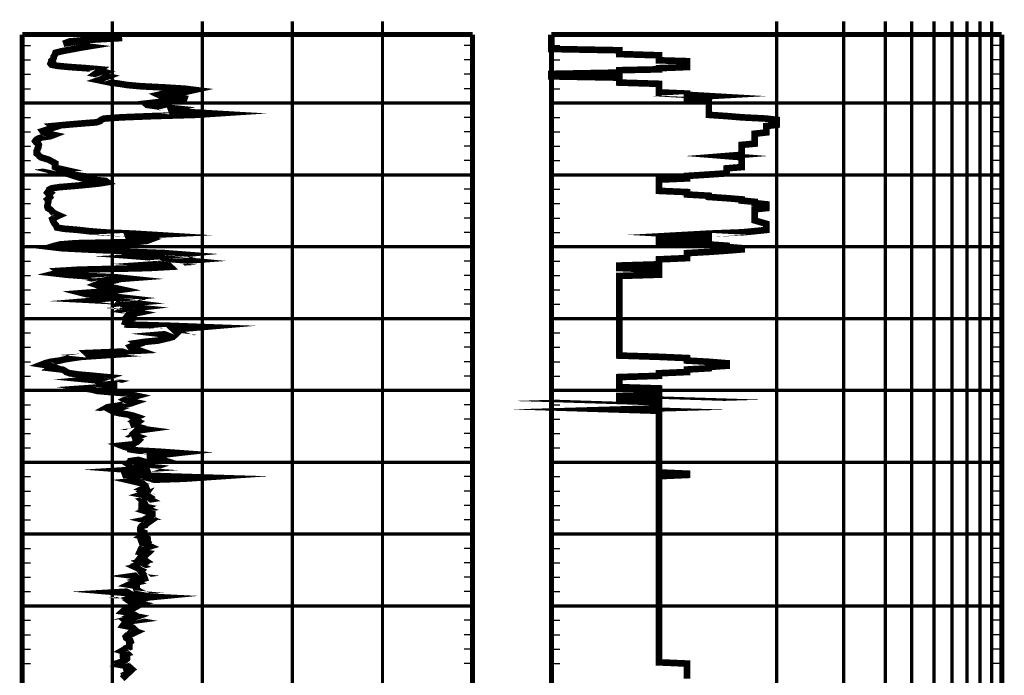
# Model space of a CAD drawing. Extents: x 83 to 619, y 53 to 229.
# Tile 7 of 14: x 203 to 272, y 141 to 187. Entities that reach past the tile are written whole.
import ezdxf

# ---------------------------------------------------------------- set-up
doc = ezdxf.new("R2010")
doc.units = 0
doc.header["$MEASUREMENT"] = 0
doc.linetypes.add('DOT', pattern=[0.04, 0, -0.04])
doc.linetypes.add('SOLID', pattern=[0])
doc.layers.get('0').update_dxf_attribs({"linetype": 'SOLID'})

msp = doc.modelspace()

# ---------------------------------------------------------------- linework, layer by layer
at = {"color": 8, "linetype": 'SOLID', "const_width": 0.2310161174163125}
for points in [[(209.3677684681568, 185.582445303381), (209.3677684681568, 186.5065097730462)], [(215.6514068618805, 185.582445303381), (215.6514068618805, 186.5065097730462)], [(221.9350452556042, 185.582445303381), (221.9350452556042, 186.5065097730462)], [(228.2186836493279, 185.582445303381), (228.2186836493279, 186.5065097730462)]]:
    msp.add_lwpolyline(points, dxfattribs=at)
at = {"color": 8, "linetype": 'DOT', "const_width": 0.2310161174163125}
for points in [[(255.7096016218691, 186.5065097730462), (255.7096016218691, 81.08270563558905)], [(260.3848217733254, 186.5065097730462), (260.3848217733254, 81.08270563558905)], [(263.292683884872, 186.5065097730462), (263.292683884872, 81.08270563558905)], [(265.1343298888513, 186.5065097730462), (265.1343298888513, 81.08270563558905)], [(266.6897884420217, 186.5065097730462), (266.6897884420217, 81.08270563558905)], [(267.9336554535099, 186.5065097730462), (267.9336554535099, 81.08270563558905)], [(268.9853286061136, 186.5065097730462), (268.9853286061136, 81.08270563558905)], [(269.896329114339, 186.5065097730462), (269.896329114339, 81.08270563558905)], [(270.6998886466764, 186.5065097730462), (270.6998886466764, 81.08270563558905)], [(209.3677684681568, 185.582445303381), (209.3677684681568, 81.08270563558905)], [(215.6514068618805, 185.582445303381), (215.6514068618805, 81.08270563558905)], [(221.9350452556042, 185.582445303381), (221.9350452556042, 81.08270563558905)], [(228.2186836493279, 185.582445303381), (228.2186836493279, 81.08270563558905)], [(203.0841300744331, 180.8057767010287), (234.5023220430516, 180.8057767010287)], [(234.5023220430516, 180.8057767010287), (203.0841300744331, 180.8057767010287)], [(240.0005056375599, 180.8057767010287), (271.4186976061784, 180.8057767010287)], [(271.4186976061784, 180.8057767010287), (240.0005056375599, 180.8057767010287)], [(203.0841300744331, 175.7940634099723), (234.5023220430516, 175.7940634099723)], [(234.5023220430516, 175.7940634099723), (203.0841300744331, 175.7940634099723)], [(240.0005056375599, 175.7940634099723), (271.4186976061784, 175.7940634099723)], [(271.4186976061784, 175.7940634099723), (240.0005056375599, 175.7940634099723)], [(203.0841300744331, 170.782350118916), (234.5023220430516, 170.782350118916)], [(234.5023220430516, 170.782350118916), (203.0841300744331, 170.782350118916)], [(240.0005056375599, 170.782350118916), (271.4186976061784, 170.782350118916)], [(271.4186976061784, 170.782350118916), (240.0005056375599, 170.782350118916)], [(203.0841300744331, 165.7706368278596), (234.5023220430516, 165.7706368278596)], [(234.5023220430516, 165.7706368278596), (203.0841300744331, 165.7706368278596)], [(240.0005056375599, 165.7706368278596), (271.4186976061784, 165.7706368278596)], [(271.4186976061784, 165.7706368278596), (240.0005056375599, 165.7706368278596)], [(203.0841300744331, 160.7589235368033), (234.5023220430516, 160.7589235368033)], [(234.5023220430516, 160.7589235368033), (203.0841300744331, 160.7589235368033)], [(240.0005056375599, 160.7589235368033), (271.4186976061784, 160.7589235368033)], [(271.4186976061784, 160.7589235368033), (240.0005056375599, 160.7589235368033)], [(203.0841300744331, 155.7472102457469), (234.5023220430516, 155.7472102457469)], [(234.5023220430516, 155.7472102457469), (203.0841300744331, 155.7472102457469)], [(240.0005056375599, 155.7472102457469), (271.4186976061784, 155.7472102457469)], [(271.4186976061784, 155.7472102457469), (240.0005056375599, 155.7472102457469)], [(203.0841300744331, 150.7354969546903), (234.5023220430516, 150.7354969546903)], [(234.5023220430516, 150.7354969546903), (203.0841300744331, 150.7354969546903)], [(240.0005056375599, 150.7354969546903), (271.4186976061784, 150.7354969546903)], [(271.4186976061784, 150.7354969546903), (240.0005056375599, 150.7354969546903)], [(203.0841300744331, 145.723783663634), (234.5023220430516, 145.723783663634)], [(234.5023220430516, 145.723783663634), (203.0841300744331, 145.723783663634)], [(240.0005056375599, 145.723783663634), (271.4186976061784, 145.723783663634)], [(271.4186976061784, 145.723783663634), (240.0005056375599, 145.723783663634)]]:
    msp.add_lwpolyline(points, dxfattribs=at)
at = {"color": 7, "linetype": 'SOLID', "const_width": 0.3465241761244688}
for points in [[(203.0841300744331, 185.582445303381), (234.5023220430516, 185.582445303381)], [(203.0841300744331, 185.582445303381), (203.0841300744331, 81.08270563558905)], [(234.5023220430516, 185.582445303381), (234.5023220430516, 81.08270563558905)], [(240.0005056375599, 185.582445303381), (271.4186976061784, 185.582445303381)], [(240.0005056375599, 185.582445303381), (240.0005056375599, 81.08270563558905)], [(271.4186976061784, 185.582445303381), (271.4186976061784, 81.08270563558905)]]:
    msp.add_lwpolyline(points, dxfattribs=at)
at = {"color": 205, "linetype": 'SOLID', "const_width": 0.4620322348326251}
for points in [[(210.0589686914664, 185.344276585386), (208.4566409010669, 185.256414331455), (207.1684950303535, 185.1725641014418), (206.3830402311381, 185.1029881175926), (206.1631128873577, 185.0155709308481), (206.1945310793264, 184.9272614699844), (206.9171494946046, 184.8389520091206), (207.6397679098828, 184.7510876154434), (207.1056586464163, 184.663670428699), (206.6658039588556, 184.5775927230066), (206.1945310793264, 184.4892832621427), (205.7546763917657, 184.4014188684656), (205.4090762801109, 184.314448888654), (205.3776580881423, 184.2256922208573), (205.3462398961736, 184.1378299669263), (205.2834035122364, 184.0504127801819), (205.2834035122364, 183.9629955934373), (205.2519853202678, 183.875578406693), (205.1577307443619, 183.7881612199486), (205.1891489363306, 183.7279509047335), (205.0948943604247, 183.6432084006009), (205.0634761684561, 183.5629272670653), (205.1263125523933, 183.4822010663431), (205.5347490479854, 183.4019199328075), (206.4144584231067, 183.3189619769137), (207.5769315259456, 183.2391280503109), (208.4880590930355, 183.1583997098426), (208.3938045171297, 183.0977421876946), (208.6765682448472, 183.0152314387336), (208.2995499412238, 182.9309361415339), (208.1738771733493, 182.8412893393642), (208.6451500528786, 182.7552094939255), (209.0535865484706, 182.6677923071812), (208.8022410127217, 182.5794828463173), (208.6765682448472, 182.4911733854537), (208.4252227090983, 182.4033111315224), (209.2420957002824, 182.234720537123), (209.9018777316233, 182.1481956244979), (210.4045688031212, 182.0647926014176), (211.3471145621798, 181.9796050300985), (213.0122787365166, 181.8957548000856), (214.3946791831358, 181.8087848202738), (215.0858794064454, 181.7227049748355), (214.708861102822, 181.6375174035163), (214.3004246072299, 181.5514396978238), (212.9808605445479, 181.466252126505), (212.6038422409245, 181.3810645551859), (212.7923513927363, 181.2918628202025), (213.38929704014, 181.2044456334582), (214.3946791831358, 181.1174756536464), (214.3632609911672, 181.0296112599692), (213.1693696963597, 180.9430863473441), (212.4781694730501, 180.8561142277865), (211.6927146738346, 180.7686970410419), (211.7869692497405, 180.6812798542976), (212.4467512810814, 180.5938626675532), (212.9808605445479, 180.5073377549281), (213.8291517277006, 180.4190282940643), (213.4835516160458, 180.3329484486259), (213.5149698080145, 180.2468707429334), (214.9602066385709, 180.1594535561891), (216.4682798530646, 180.0702518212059), (215.1487157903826, 179.983279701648), (212.2582421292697, 179.8976470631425), (209.9961323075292, 179.8102298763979), (208.8022410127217, 179.7228126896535), (208.5823136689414, 179.6345032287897), (208.5194772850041, 179.5484233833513), (208.2681317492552, 179.4632379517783), (207.1684950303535, 179.3767108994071), (206.1631128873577, 179.2910782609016), (205.2205671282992, 179.2018765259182), (205.3462398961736, 179.115798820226), (204.497948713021, 178.8468562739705), (204.5607850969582, 178.7585468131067), (204.8749670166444, 178.6693450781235), (205.2834035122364, 178.5828201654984), (205.0634761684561, 178.4967403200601), (204.4665305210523, 178.410215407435), (204.1837667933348, 178.3236904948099), (204.0580940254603, 178.2353810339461), (203.9952576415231, 178.1493011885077), (204.0580940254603, 178.0618840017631), (204.2151849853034, 177.9744668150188), (204.246603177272, 177.8883869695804), (204.2151849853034, 177.8009697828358), (204.2151849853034, 177.7148920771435), (204.1523486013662, 177.6288122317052), (204.1523486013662, 177.5413950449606), (204.0895122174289, 177.4562074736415), (204.0895122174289, 177.3705748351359), (204.0895122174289, 177.2844949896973), (204.2151849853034, 177.1970778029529), (204.2780213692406, 177.1118902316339), (204.3722759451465, 177.0267026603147), (204.6550396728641, 176.9410700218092), (204.9378034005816, 176.8540979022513), (205.0948943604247, 176.7675729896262), (205.2519853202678, 176.6810480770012), (205.4090762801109, 176.595860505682), (205.4090762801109, 176.5097827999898), (205.3776580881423, 176.4245952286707), (205.3776580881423, 176.3376231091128), (205.566167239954, 176.2519904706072), (205.9431855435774, 176.1676951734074), (205.1891489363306, 176.0798329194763), (205.5347490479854, 175.9924135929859), (206.0688583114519, 175.9045513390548), (206.5087129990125, 175.8198109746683), (207.2313314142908, 175.7230281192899), (206.9799858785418, 175.6387328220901), (207.2627496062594, 175.5508684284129), (207.9225316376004, 175.4634512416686), (208.8964955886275, 175.3751417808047), (209.022168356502, 175.2890619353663), (208.4880590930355, 175.2007546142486), (207.6711861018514, 175.1151198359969), (206.7286403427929, 175.026810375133), (205.6604218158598, 174.9393931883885), (205.1263125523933, 174.8533154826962), (204.9692215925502, 174.7663433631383), (204.9378034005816, 174.6811557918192), (204.8749670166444, 174.5959682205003), (205.0320579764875, 174.5107806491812), (204.9378034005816, 174.4269325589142), (205.0006397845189, 174.3412999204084), (205.0320579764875, 174.256557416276), (204.9378034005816, 174.1713698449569), (204.8435488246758, 174.086184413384), (204.906385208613, 174.0014419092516), (204.906385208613, 173.9144719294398), (204.8749670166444, 173.8288371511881), (204.8749670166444, 173.7418671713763), (204.8435488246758, 173.6553422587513), (204.8435488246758, 173.56881520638), (204.8749670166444, 173.4778310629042), (205.0320579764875, 173.3926434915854), (205.1263125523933, 173.3061185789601), (205.1891489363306, 173.220931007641), (205.314821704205, 173.1339610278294), (205.4719126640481, 173.0487734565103), (205.6604218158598, 172.9658155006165), (205.4719126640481, 172.8810751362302), (205.314821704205, 172.7927656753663), (205.1891489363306, 172.705348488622), (205.2205671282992, 172.6165918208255), (205.3462398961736, 172.3824394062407), (205.4404944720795, 172.2968067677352), (205.4719126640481, 172.2120642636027), (205.5033308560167, 172.126431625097), (205.974603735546, 172.0399067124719), (207.0114040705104, 171.9556114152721), (207.7340224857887, 171.870423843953), (208.7708228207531, 171.7856834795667), (210.8130052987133, 171.6973740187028), (212.1954057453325, 171.6121864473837), (210.4674051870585, 171.5269988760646), (210.4988233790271, 171.4444881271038), (211.6298782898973, 171.3610851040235), (212.0068965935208, 171.2785722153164), (211.7869692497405, 171.1965086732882), (211.0329326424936, 171.113995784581), (206.8543131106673, 171.0305927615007), (205.7232581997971, 170.9422854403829), (205.3776580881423, 170.8562055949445), (205.0948943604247, 170.7701257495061), (205.8175127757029, 170.6831536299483), (207.5455133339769, 170.5957364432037), (209.4620230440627, 170.5101038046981), (210.6873325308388, 170.424916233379), (213.0122787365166, 170.3374990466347), (214.1433336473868, 170.2496367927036), (213.2636242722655, 170.1626646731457), (211.661296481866, 170.0765869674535), (212.7923513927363, 169.9900599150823), (213.6406425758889, 169.9026427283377), (214.5831883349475, 169.8152255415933), (213.4521334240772, 169.727808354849), (213.6092243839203, 169.6426207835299), (212.3524967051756, 169.5565430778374), (213.3264606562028, 169.470463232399), (213.4207152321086, 169.3830460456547), (211.9126420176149, 169.2974134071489), (207.0428222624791, 169.1827893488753), (205.6290036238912, 169.0958193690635), (205.7546763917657, 169.0084021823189), (205.4090762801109, 168.9214300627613), (206.1631128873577, 168.8335656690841), (207.3255859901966, 168.7470407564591), (209.5248594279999, 168.660515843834), (210.3731506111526, 168.5722063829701), (209.2106775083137, 168.4838969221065), (208.5823136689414, 168.3955874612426), (208.8964955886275, 168.3081702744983), (208.4566409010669, 168.2194157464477), (208.2367135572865, 168.1333359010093), (208.4880590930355, 168.0490406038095), (209.1478411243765, 167.9625156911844), (209.681950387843, 167.8782203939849), (210.0589686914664, 167.7952645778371), (209.4620230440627, 167.7127516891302), (208.362386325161, 167.6289035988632), (207.294167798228, 167.5477301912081), (207.6083497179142, 167.4670039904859), (208.6765682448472, 167.3849383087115), (209.5248594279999, 167.2979661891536), (210.2788960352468, 167.2123335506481), (209.4620230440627, 167.1262537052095), (208.4252227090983, 167.0410661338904), (210.0903868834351, 166.9540961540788), (210.7815871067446, 166.8675712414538), (209.7762049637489, 166.7832759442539), (209.7133685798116, 166.6989806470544), (210.1846414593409, 166.6142381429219), (211.0957690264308, 166.5250385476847), (210.341732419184, 166.4398509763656), (210.1532232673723, 166.3537711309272), (210.7501689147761, 166.2676912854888), (211.2214417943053, 166.1811663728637), (210.8130052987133, 166.095533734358), (210.4674051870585, 166.0139152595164), (210.341732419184, 165.8537980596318), (210.6559143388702, 165.7672731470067), (210.3731506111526, 165.6834229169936), (210.3103142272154, 165.6004649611), (210.2788960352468, 165.5201838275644), (210.5302415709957, 165.4399026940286), (210.4988233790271, 165.3524855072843), (213.4207152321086, 165.2668528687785), (215.6514068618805, 165.1816652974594), (214.6774429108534, 165.0982622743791), (213.6406425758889, 165.0184283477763), (213.8291517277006, 164.8462686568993), (214.049079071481, 164.7592965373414), (212.9808605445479, 164.6723244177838), (213.7034789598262, 164.5862467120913), (213.6092243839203, 164.4983823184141), (213.2950424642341, 164.4109651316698), (212.9180241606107, 164.3231028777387), (212.5410058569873, 164.2356856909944), (211.6298782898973, 164.1478212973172), (211.0329326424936, 164.0599590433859), (211.1586054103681, 163.9734341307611), (210.8758416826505, 163.8869070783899), (210.6244961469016, 163.8003821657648), (210.6873325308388, 163.7120727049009), (211.0329326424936, 163.6246555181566), (211.2842781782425, 163.5381306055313), (209.6505321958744, 163.4511606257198), (207.5769315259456, 163.3646357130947), (207.6711861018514, 163.2772185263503), (208.5508954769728, 163.1915837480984), (207.2313314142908, 163.1041665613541), (206.634385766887, 163.017641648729), (206.0688583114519, 162.9293321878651), (205.6918400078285, 162.8419150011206), (205.0634761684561, 162.7567274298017), (204.6864578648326, 162.6550402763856), (204.4665305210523, 162.5689604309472), (205.0320579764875, 162.4815432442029), (205.2834035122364, 162.393233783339), (205.1263125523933, 162.305371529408), (205.8803491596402, 162.2183994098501), (206.0688583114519, 162.1305371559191), (206.1631128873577, 162.0426727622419), (206.4144584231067, 161.9561478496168), (207.0428222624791, 161.8673933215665), (208.0482044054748, 161.7781915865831), (208.9593319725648, 161.690327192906), (208.6765682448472, 161.6029100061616), (207.7340224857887, 161.5154928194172), (208.6451500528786, 161.4280756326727), (209.3991866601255, 161.3406584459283), (209.0850047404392, 161.2523489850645), (209.4934412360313, 161.1649317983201), (209.4934412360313, 161.0779618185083), (208.7079864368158, 160.9887600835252), (207.4512587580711, 160.9004506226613), (207.9853680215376, 160.8125883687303), (208.3309681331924, 160.7260613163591), (209.3049320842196, 160.6386441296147), (210.341732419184, 160.5525664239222), (210.6873325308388, 160.4633646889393), (211.0957690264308, 160.3759475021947), (210.7815871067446, 160.2889753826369), (210.4674051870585, 160.2028976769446), (210.2788960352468, 160.1150332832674), (210.4674051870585, 160.0267238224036), (210.9072598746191, 159.9406439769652), (210.6559143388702, 159.8545662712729), (210.1218050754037, 159.7675941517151), (209.7133685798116, 159.6815143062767), (209.0535865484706, 159.5932048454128), (208.8964955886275, 159.5084644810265), (209.5876958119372, 159.4268438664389), (209.3363502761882, 159.3389816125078), (209.4934412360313, 159.2529017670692), (209.9018777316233, 159.1650395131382), (210.4674051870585, 159.0780673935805), (210.8444234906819, 158.9902051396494), (211.0957690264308, 158.9045703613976), (210.9072598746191, 158.8176003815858), (211.0329326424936, 158.7319677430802), (210.9072598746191, 158.6449956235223), (211.1586054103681, 158.5575784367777), (211.0329326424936, 158.4710535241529), (210.8444234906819, 158.3845286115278), (210.8758416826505, 158.2980036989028), (211.1900236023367, 158.2105865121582), (211.0329326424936, 158.124059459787), (211.6927146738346, 158.0375345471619), (211.0643508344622, 157.9519019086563), (210.9700962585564, 157.8649297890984), (210.8758416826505, 157.7784048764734), (211.001514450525, 157.6900954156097), (210.8444234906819, 157.6026782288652), (211.1586054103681, 157.5157082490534), (210.9700962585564, 157.4300734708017), (211.001514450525, 157.3444408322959), (211.1900236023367, 157.2583609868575), (211.0957690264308, 157.1709438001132), (210.9072598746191, 157.0848660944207), (210.8130052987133, 156.9987862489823), (209.9961323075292, 156.9127064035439), (210.2160596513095, 156.8261814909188), (210.5616597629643, 156.7396565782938), (210.593077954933, 156.6526844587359), (211.1586054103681, 156.5679440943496), (212.6980968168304, 156.4818642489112), (213.9234063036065, 156.3935547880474), (213.1379515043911, 156.3048002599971), (212.0068965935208, 156.2169358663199), (212.0068965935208, 156.1531585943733), (212.5095876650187, 156.0055310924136), (211.2528599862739, 155.9176666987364), (210.6244961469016, 155.8298044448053), (210.593077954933, 155.7419400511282), (210.4045688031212, 155.6554151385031), (210.5302415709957, 155.5679979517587), (211.3785327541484, 155.4805807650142), (212.2896603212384, 155.3904867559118), (212.0383147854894, 155.3012871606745), (210.6559143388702, 155.2138699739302), (211.8183874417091, 155.1255605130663), (211.8498056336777, 155.0381433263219), (210.2474778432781, 154.9507261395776), (210.2788960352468, 154.8637540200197), (212.8551877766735, 154.7758917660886), (215.6514068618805, 154.6875823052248), (214.3632609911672, 154.5997179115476), (211.7241328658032, 154.5123007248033), (210.8130052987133, 154.4257758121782), (211.1900236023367, 154.3388036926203), (211.5042055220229, 154.2531710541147), (211.5984600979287, 154.1688757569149), (211.6927146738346, 154.0827959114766), (211.7241328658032, 153.9976104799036), (211.5356237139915, 153.9115306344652), (211.9126420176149, 153.8254507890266), (211.8498056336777, 153.7416026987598), (211.5670419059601, 153.6568601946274), (211.7241328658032, 153.5712275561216), (211.4413691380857, 153.4869322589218), (211.8498056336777, 153.4039743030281), (211.9754784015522, 153.3219107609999), (211.8498056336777, 153.240290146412), (212.0068965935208, 153.1568871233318), (211.4727873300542, 153.0730390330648), (211.5670419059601, 152.9905282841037), (211.6298782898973, 152.8674286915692), (211.409950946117, 152.7862552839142), (211.409950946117, 152.6983930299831), (211.8183874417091, 152.6109758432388), (211.661296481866, 152.5226663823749), (211.9126420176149, 152.4325723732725), (211.661296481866, 152.3451551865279), (211.9440602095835, 152.2564006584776), (212.1639875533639, 152.167646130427), (212.1639875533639, 152.0793366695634), (212.0383147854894, 151.9910272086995), (211.8812238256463, 151.9022705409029), (212.069732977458, 151.8139632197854), (211.6298782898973, 151.7256537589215), (212.0068965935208, 151.6373442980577), (211.8812238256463, 151.5499271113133), (211.7555510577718, 151.4611704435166), (211.6927146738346, 151.372860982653), (211.409950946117, 151.2845536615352), (211.3471145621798, 151.1971343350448), (211.3156963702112, 151.108827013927), (211.3156963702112, 151.0205175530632), (211.3785327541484, 150.9322080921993), (211.5670419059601, 150.8452359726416), (211.5356237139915, 150.7578187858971), (211.5984600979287, 150.6690642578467), (211.4413691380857, 150.5794174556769), (211.8183874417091, 150.4911079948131), (211.8498056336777, 150.4027985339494), (211.8498056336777, 150.3153813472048), (211.409950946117, 150.2266246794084), (211.4413691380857, 150.1396546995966), (211.8498056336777, 150.0522375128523), (211.8183874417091, 149.9652653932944), (212.0068965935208, 149.8796327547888), (211.7241328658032, 149.791323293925), (211.3785327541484, 149.7030138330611), (211.2842781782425, 149.4965133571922), (211.8498056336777, 149.4086511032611), (211.7555510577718, 149.3190021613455), (211.661296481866, 149.2306948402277), (211.3471145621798, 149.1423853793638), (211.2842781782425, 149.0545209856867), (211.5670419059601, 148.9671037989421), (211.6927146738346, 148.8796866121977), (211.2842781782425, 148.7909320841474), (211.4413691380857, 148.7030676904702), (211.1900236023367, 148.6152054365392), (211.3785327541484, 148.5268959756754), (210.9700962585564, 148.4385865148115), (211.1586054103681, 148.3516143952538), (211.2528599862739, 148.2637521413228), (211.4413691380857, 148.1754426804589), (211.3785327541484, 148.0880254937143), (211.4413691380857, 148.0001632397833), (211.5356237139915, 147.9118537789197), (210.9072598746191, 147.8235443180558), (211.5984600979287, 147.7361271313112), (211.6298782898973, 147.648262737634), (211.2842781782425, 147.5599532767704), (210.9700962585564, 147.4716438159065), (211.1271872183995, 147.3833343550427), (210.7187507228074, 147.2945798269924), (210.5302415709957, 147.2076098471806), (211.0643508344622, 147.1210827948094), (211.0643508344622, 147.0327733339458), (211.0329326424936, 146.9435737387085), (211.0643508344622, 146.8548170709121), (211.2214417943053, 146.7678470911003), (209.7447867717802, 146.6817672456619), (210.7815871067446, 146.5934577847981), (211.2842781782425, 146.5038109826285), (211.0329326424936, 146.4172860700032), (212.2268239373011, 146.3557362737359), (210.7815871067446, 146.2165821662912), (211.0329326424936, 146.1291671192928), (210.593077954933, 146.0413027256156), (210.7187507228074, 145.952993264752), (211.2214417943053, 145.8651310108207), (210.9072598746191, 145.778158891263), (211.0643508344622, 145.6889571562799), (210.9072598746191, 145.6015399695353), (210.3103142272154, 145.5118931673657), (210.1846414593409, 145.4240287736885), (210.0903868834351, 145.3357214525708), (210.6559143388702, 145.2469647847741), (210.8130052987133, 145.1599948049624), (210.6559143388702, 145.0712381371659), (211.0957690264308, 144.9847132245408), (210.8444234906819, 144.8950664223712), (210.4988233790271, 144.8067569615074), (211.001514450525, 144.7188947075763), (210.341732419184, 144.6305852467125), (210.4359869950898, 144.5427208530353), (210.1846414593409, 144.4539663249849), (210.1218050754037, 144.3669942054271), (210.5616597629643, 144.279131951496), (210.8130052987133, 144.1917147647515), (210.9072598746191, 144.1047426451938), (210.8130052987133, 144.0150958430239), (211.0643508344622, 143.9281237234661), (210.8758416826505, 143.8411537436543), (210.7187507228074, 143.75373655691), (210.4045688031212, 143.6654270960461), (210.3103142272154, 143.5780099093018), (210.341732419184, 143.4914849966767), (210.4674051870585, 143.4040678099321), (210.6244961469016, 143.3162034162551), (210.6559143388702, 143.2278939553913), (210.5616597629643, 143.1400317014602), (210.5616597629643, 142.9370981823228), (210.5616597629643, 142.8487887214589), (210.2788960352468, 142.7600341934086), (210.1846414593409, 142.6712775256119), (210.0275504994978, 142.5834152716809), (210.3103142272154, 142.4959980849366), (210.4045688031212, 142.4076886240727), (210.1218050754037, 142.3184868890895), (210.1218050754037, 142.2306246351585), (210.4045688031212, 142.1427602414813), (210.4045688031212, 142.0540057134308), (210.3103142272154, 141.9665885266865), (210.1532232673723, 141.8791713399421), (209.9018777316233, 141.7917541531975), (210.1218050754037, 141.7043369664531), (209.933295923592, 141.616472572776), (210.4359869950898, 141.5286103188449), (210.593077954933, 141.4403008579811), (210.6873325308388, 141.3524364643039), (210.4674051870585, 141.2632368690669), (210.1532232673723, 141.1758196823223)], [(210.1532232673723, 141.1758196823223), (210.5302415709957, 141.0875102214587), (210.4359869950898, 141.0000930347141), (210.2160596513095, 140.9113363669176), (210.2474778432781, 140.8216895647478), (210.1532232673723, 140.7351646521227), (210.0589686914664, 140.6477474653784)]]:
    msp.add_lwpolyline(points, dxfattribs=at)
at = {"color": 244, "linetype": 'SOLID', "const_width": 0.4620322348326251}
for points in [[(240.0005056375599, 185.582445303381), (240.0005056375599, 185.5159890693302), (240.0005056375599, 185.4290190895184), (240.0005056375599, 185.344276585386), (240.0005056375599, 185.256414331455), (240.0005056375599, 185.1725641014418), (240.0005056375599, 185.1029881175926), (240.0005056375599, 185.0155709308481), (240.0005056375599, 184.9272614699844), (240.0005056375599, 184.8389520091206), (240.0005056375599, 184.7510876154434), (240.0005056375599, 184.663670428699), (240.0005056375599, 184.5775927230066), (244.7294147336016, 184.4892832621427), (244.7294147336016, 184.4014188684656), (244.7294147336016, 184.314448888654), (244.7294147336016, 184.2256922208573), (247.4956492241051, 184.1378299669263), (247.4956492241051, 184.0504127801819), (247.4956492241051, 183.9629955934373), (247.4956492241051, 183.875578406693), (247.4956492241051, 183.7881612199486), (249.4583238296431, 183.7279509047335), (249.4583238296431, 183.6432084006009), (249.4583238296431, 183.5629272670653), (249.4583238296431, 183.4822010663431), (249.4583238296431, 183.4019199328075), (249.4583238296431, 183.3189619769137), (247.4956492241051, 183.2391280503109), (247.4956492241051, 183.1583997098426), (244.7294147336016, 183.0977421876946), (244.7294147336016, 183.0152314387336), (244.7294147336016, 182.9309361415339), (240.0005056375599, 182.8412893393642), (240.0005056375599, 182.7552094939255), (240.0005056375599, 182.6677923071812), (244.7294147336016, 182.5794828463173), (244.7294147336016, 182.4911733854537), (244.7294147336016, 182.4033111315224), (244.7294147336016, 182.234720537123), (247.4956492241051, 182.1481956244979), (247.4956492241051, 182.0647926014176), (247.4956492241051, 181.9796050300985), (247.4956492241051, 181.8957548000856), (247.4956492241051, 181.8087848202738), (247.4956492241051, 181.7227049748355), (247.4956492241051, 181.6375174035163), (247.4956492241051, 181.5514396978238), (249.4583238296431, 181.466252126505), (249.4583238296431, 181.3810645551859), (250.9806925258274, 181.2918628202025), (249.4583238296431, 181.2044456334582), (249.4583238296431, 181.1174756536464), (249.4583238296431, 181.0296112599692), (250.9806925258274, 180.9430863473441), (250.9806925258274, 180.8561142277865), (250.9806925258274, 180.7686970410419), (250.9806925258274, 180.6812798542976), (250.9806925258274, 180.5938626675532), (250.9806925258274, 180.5073377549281), (250.9806925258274, 180.4190282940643), (250.9806925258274, 180.3329484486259), (250.9806925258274, 180.2468707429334), (250.9806925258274, 180.1594535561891), (250.9806925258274, 180.0702518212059), (250.9806925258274, 179.983279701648), (252.2245583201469, 179.8976470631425), (253.2762318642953, 179.8102298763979), (254.9907928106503, 179.7228126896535), (255.7096016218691, 179.6345032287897), (255.7096016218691, 179.5484233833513), (255.7096016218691, 179.4632379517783), (255.7096016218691, 179.3767108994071), (255.7096016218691, 179.2910782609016), (254.9907928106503, 179.2018765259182), (254.9907928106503, 179.115798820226), (254.9907928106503, 178.8468562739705), (254.9907928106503, 178.7585468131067), (254.1872329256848, 178.6693450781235), (254.1872329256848, 178.5828201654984), (254.1872329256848, 178.4967403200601), (254.1872329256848, 178.410215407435), (254.1872329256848, 178.3236904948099), (254.1872329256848, 178.2353810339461), (254.1872329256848, 178.1493011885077), (254.1872329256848, 178.0618840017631), (254.1872329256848, 177.9744668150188), (253.2762318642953, 177.8883869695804), (253.2762318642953, 177.8009697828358), (253.2762318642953, 177.7148920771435), (253.2762318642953, 177.6288122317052), (253.2762318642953, 177.5413950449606), (253.2762318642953, 177.4562074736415), (253.2762318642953, 177.3705748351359), (253.2762318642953, 177.2844949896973), (253.2762318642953, 177.1970778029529), (252.2245583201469, 177.1118902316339), (253.2762318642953, 177.0267026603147), (253.2762318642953, 176.9410700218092), (253.2762318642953, 176.8540979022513), (253.2762318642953, 176.7675729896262), (253.2762318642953, 176.6810480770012), (253.2762318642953, 176.595860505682), (253.2762318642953, 176.5097827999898), (253.2762318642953, 176.4245952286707), (253.2762318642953, 176.3376231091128), (252.2245583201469, 176.2519904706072), (252.2245583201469, 176.1676951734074), (252.2245583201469, 176.0798329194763), (252.2245583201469, 175.9924135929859), (252.2245583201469, 175.9045513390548), (250.9806925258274, 175.8198109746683), (249.4583238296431, 175.7230281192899), (249.4583238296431, 175.6387328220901), (249.4583238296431, 175.5508684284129), (247.4956492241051, 175.4634512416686), (247.4956492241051, 175.3751417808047), (247.4956492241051, 175.2890619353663), (247.4956492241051, 175.2007546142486), (247.4956492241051, 175.1151198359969), (247.4956492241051, 175.026810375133), (247.4956492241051, 174.9393931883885), (247.4956492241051, 174.8533154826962), (247.4956492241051, 174.7663433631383), (247.4956492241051, 174.6811557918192), (249.4583238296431, 174.5959682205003), (249.4583238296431, 174.5107806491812), (249.4583238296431, 174.4269325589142), (250.9806925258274, 174.3412999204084), (250.9806925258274, 174.256557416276), (252.2245583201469, 174.1713698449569), (253.2762318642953, 174.086184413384), (253.2762318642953, 174.0014419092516), (254.1872329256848, 173.9144719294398), (254.1872329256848, 173.8288371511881), (254.9907928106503, 173.7418671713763), (254.9907928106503, 173.6553422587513), (254.9907928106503, 173.56881520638), (254.9907928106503, 173.4778310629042), (254.1872329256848, 173.3926434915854), (254.1872329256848, 173.3061185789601), (254.1872329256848, 173.220931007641), (254.1872329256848, 173.1339610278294), (254.1872329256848, 173.0487734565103), (254.1872329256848, 172.9658155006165), (254.1872329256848, 172.8810751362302), (254.1872329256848, 172.7927656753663), (254.1872329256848, 172.705348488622), (254.1872329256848, 172.6165918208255), (254.9907928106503, 172.3824394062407), (254.9907928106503, 172.2968067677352), (254.9907928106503, 172.2120642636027), (254.9907928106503, 172.126431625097), (254.9907928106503, 172.0399067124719), (254.9907928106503, 171.9556114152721), (254.1872329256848, 171.870423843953), (253.2762318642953, 171.7856834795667), (250.9806925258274, 171.6973740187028), (249.4583238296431, 171.6121864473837), (250.9806925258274, 171.5269988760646), (250.9806925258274, 171.4444881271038), (249.4583238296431, 171.3610851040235), (247.4956492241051, 171.2785722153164), (247.4956492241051, 171.1965086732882), (247.4956492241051, 171.113995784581), (250.9806925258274, 171.0305927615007), (250.9806925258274, 170.9422854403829), (252.2245583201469, 170.8562055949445), (252.2245583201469, 170.7701257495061), (253.2762318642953, 170.6831536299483), (253.2762318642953, 170.5957364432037), (252.2245583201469, 170.5101038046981), (250.9806925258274, 170.424916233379), (249.4583238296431, 170.3374990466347), (249.4583238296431, 170.2496367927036), (249.4583238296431, 170.1626646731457), (249.4583238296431, 170.0765869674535), (249.4583238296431, 169.9900599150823), (247.4956492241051, 169.9026427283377), (247.4956492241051, 169.8152255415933), (247.4956492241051, 169.727808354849), (247.4956492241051, 169.6426207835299), (247.4956492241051, 169.5565430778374), (244.7294147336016, 169.470463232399), (244.7294147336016, 169.3830460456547), (244.7294147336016, 169.2974134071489), (247.4956492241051, 169.1827893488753), (247.4956492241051, 169.0958193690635), (247.4956492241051, 169.0084021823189), (247.4956492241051, 168.9214300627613), (247.4956492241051, 168.8335656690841), (244.7294147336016, 168.7470407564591), (244.7294147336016, 168.660515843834), (244.7294147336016, 168.5722063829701), (244.7294147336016, 168.4838969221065), (244.7294147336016, 168.3955874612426), (244.7294147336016, 168.3081702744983), (244.7294147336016, 168.2194157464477), (244.7294147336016, 168.1333359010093), (244.7294147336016, 168.0490406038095), (244.7294147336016, 167.9625156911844), (244.7294147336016, 167.8782203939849), (244.7294147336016, 167.7952645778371), (244.7294147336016, 167.7127516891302), (244.7294147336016, 167.6289035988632), (244.7294147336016, 167.5477301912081), (244.7294147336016, 167.4670039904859), (244.7294147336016, 167.3849383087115), (244.7294147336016, 167.2979661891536), (244.7294147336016, 167.2123335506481), (244.7294147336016, 167.1262537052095), (244.7294147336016, 167.0410661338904), (244.7294147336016, 166.9540961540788), (244.7294147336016, 166.8675712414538), (244.7294147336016, 166.7832759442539), (244.7294147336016, 166.6989806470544), (244.7294147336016, 166.6142381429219), (244.7294147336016, 166.5250385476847), (244.7294147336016, 166.4398509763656), (244.7294147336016, 166.3537711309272), (244.7294147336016, 166.2676912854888), (244.7294147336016, 166.1811663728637), (244.7294147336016, 166.095533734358), (244.7294147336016, 166.0139152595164), (244.7294147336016, 165.8537980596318), (244.7294147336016, 165.7672731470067), (244.7294147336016, 165.6834229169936), (244.7294147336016, 165.6004649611), (244.7294147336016, 165.5201838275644), (244.7294147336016, 165.4399026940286), (244.7294147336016, 165.3524855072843), (244.7294147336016, 165.2668528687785), (244.7294147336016, 165.1816652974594), (244.7294147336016, 165.0982622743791), (244.7294147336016, 165.0184283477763), (244.7294147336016, 164.8462686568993), (244.7294147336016, 164.7592965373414), (244.7294147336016, 164.6723244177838), (244.7294147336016, 164.5862467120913), (244.7294147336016, 164.4983823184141), (244.7294147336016, 164.4109651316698), (244.7294147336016, 164.3231028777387), (244.7294147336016, 164.2356856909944), (244.7294147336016, 164.1478212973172), (244.7294147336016, 164.0599590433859), (244.7294147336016, 163.9734341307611), (244.7294147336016, 163.8869070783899), (244.7294147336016, 163.8003821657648), (244.7294147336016, 163.7120727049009), (244.7294147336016, 163.6246555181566), (244.7294147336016, 163.5381306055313), (244.7294147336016, 163.4511606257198), (244.7294147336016, 163.3646357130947), (244.7294147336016, 163.2772185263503), (244.7294147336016, 163.1915837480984), (247.4956492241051, 163.1041665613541), (249.4583238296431, 163.017641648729), (249.4583238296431, 162.9293321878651), (249.4583238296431, 162.8419150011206), (250.9806925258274, 162.7567274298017), (252.2245583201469, 162.6550402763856), (252.2245583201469, 162.5689604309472), (252.2245583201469, 162.4815432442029), (250.9806925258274, 162.393233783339), (250.9806925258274, 162.305371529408), (249.4583238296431, 162.2183994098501), (249.4583238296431, 162.1305371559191), (249.4583238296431, 162.0426727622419), (247.4956492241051, 161.9561478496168), (247.4956492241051, 161.8673933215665), (247.4956492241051, 161.7781915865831), (244.7294147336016, 161.690327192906), (244.7294147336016, 161.6029100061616), (244.7294147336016, 161.5154928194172), (244.7294147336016, 161.4280756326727), (244.7294147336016, 161.3406584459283), (244.7294147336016, 161.2523489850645), (244.7294147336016, 161.1649317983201), (244.7294147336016, 161.0779618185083), (244.7294147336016, 160.9887600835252), (247.4956492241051, 160.9004506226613), (247.4956492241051, 160.8125883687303), (247.4956492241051, 160.7260613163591), (247.4956492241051, 160.6386441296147), (247.4956492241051, 160.5525664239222), (247.4956492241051, 160.4633646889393), (244.7294147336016, 160.3759475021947), (244.7294147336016, 160.2889753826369), (244.7294147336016, 160.2028976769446), (247.4956492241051, 160.1150332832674), (244.7294147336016, 160.0267238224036), (247.4956492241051, 159.9406439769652), (247.4956492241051, 159.8545662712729), (247.4956492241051, 159.7675941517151), (247.4956492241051, 159.6815143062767), (247.4956492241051, 159.5932048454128), (247.4956492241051, 159.5084644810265), (244.7294147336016, 159.4268438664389), (247.4956492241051, 159.3389816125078), (247.4956492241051, 159.2529017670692), (247.4956492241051, 159.1650395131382), (247.4956492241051, 159.0780673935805), (247.4956492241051, 158.9902051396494), (247.4956492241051, 158.9045703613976), (247.4956492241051, 158.8176003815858), (247.4956492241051, 158.7319677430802), (247.4956492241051, 158.6449956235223), (247.4956492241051, 158.5575784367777), (247.4956492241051, 158.4710535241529), (247.4956492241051, 158.3845286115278), (247.4956492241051, 158.2980036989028), (247.4956492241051, 158.2105865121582), (247.4956492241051, 158.124059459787), (247.4956492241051, 158.0375345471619), (247.4956492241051, 157.9519019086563), (247.4956492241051, 157.8649297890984), (247.4956492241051, 157.7784048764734), (247.4956492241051, 157.6900954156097), (247.4956492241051, 157.6026782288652), (247.4956492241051, 157.5157082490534), (247.4956492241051, 157.4300734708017), (247.4956492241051, 157.3444408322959), (247.4956492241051, 157.2583609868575), (247.4956492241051, 157.1709438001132), (247.4956492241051, 157.0848660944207), (247.4956492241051, 156.9987862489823), (247.4956492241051, 156.9127064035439), (247.4956492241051, 156.8261814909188), (247.4956492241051, 156.7396565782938), (247.4956492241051, 156.6526844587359), (247.4956492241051, 156.5679440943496), (247.4956492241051, 156.4818642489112), (247.4956492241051, 156.3935547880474), (247.4956492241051, 156.3048002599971), (247.4956492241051, 156.2169358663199), (247.4956492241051, 156.1531585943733), (247.4956492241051, 156.0055310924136), (247.4956492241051, 155.9176666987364), (247.4956492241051, 155.8298044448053), (247.4956492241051, 155.7419400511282), (247.4956492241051, 155.6554151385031), (247.4956492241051, 155.5679979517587), (247.4956492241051, 155.4805807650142), (247.4956492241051, 155.3904867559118), (247.4956492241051, 155.3012871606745), (247.4956492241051, 155.2138699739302), (247.4956492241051, 155.1255605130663), (247.4956492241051, 155.0381433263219), (249.4583238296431, 154.9507261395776), (249.4583238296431, 154.8637540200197), (247.4956492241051, 154.7758917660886), (247.4956492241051, 154.6875823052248), (247.4956492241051, 154.5997179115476), (247.4956492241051, 154.5123007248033), (247.4956492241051, 154.4257758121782), (247.4956492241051, 154.3388036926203), (247.4956492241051, 154.2531710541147), (247.4956492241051, 154.1688757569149), (247.4956492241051, 154.0827959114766), (247.4956492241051, 153.9976104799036), (247.4956492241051, 153.9115306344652), (247.4956492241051, 153.8254507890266), (247.4956492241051, 153.7416026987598), (247.4956492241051, 153.6568601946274), (247.4956492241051, 153.5712275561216), (247.4956492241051, 153.4869322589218), (247.4956492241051, 153.4039743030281), (247.4956492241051, 153.3219107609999), (247.4956492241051, 153.240290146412), (247.4956492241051, 153.1568871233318), (247.4956492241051, 153.0730390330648), (247.4956492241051, 152.9905282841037), (247.4956492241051, 152.8674286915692), (247.4956492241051, 152.7862552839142), (247.4956492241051, 152.6983930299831), (247.4956492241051, 152.6109758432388), (247.4956492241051, 152.5226663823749), (247.4956492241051, 152.4325723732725), (247.4956492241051, 152.3451551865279), (247.4956492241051, 152.2564006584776), (247.4956492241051, 152.167646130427), (247.4956492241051, 152.0793366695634), (247.4956492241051, 151.9910272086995), (247.4956492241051, 151.9022705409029), (247.4956492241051, 151.8139632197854), (247.4956492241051, 151.7256537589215), (247.4956492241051, 151.6373442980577), (247.4956492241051, 151.5499271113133), (247.4956492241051, 151.4611704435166), (247.4956492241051, 151.372860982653), (247.4956492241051, 151.2845536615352), (247.4956492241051, 151.1971343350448), (247.4956492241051, 151.108827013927), (247.4956492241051, 151.0205175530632), (247.4956492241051, 150.9322080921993), (247.4956492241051, 150.8452359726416), (247.4956492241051, 150.7578187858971), (247.4956492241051, 150.6690642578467), (247.4956492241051, 150.5794174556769), (247.4956492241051, 150.4911079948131), (247.4956492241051, 150.4027985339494), (247.4956492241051, 150.3153813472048), (247.4956492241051, 150.2266246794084), (247.4956492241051, 150.1396546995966), (247.4956492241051, 150.0522375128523), (247.4956492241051, 149.9652653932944), (247.4956492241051, 149.8796327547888), (247.4956492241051, 149.791323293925), (247.4956492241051, 149.7030138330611), (247.4956492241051, 149.4965133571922), (247.4956492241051, 149.4086511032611), (247.4956492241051, 149.3190021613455), (247.4956492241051, 149.2306948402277), (247.4956492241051, 149.1423853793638), (247.4956492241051, 149.0545209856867), (247.4956492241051, 148.9671037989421), (247.4956492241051, 148.8796866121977), (247.4956492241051, 148.7909320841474), (247.4956492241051, 148.7030676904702), (247.4956492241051, 148.6152054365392), (247.4956492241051, 148.5268959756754), (247.4956492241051, 148.4385865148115), (247.4956492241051, 148.3516143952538), (247.4956492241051, 148.2637521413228), (247.4956492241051, 148.1754426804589), (247.4956492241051, 148.0880254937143), (247.4956492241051, 148.0001632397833), (247.4956492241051, 147.9118537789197), (247.4956492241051, 147.8235443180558), (247.4956492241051, 147.7361271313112), (247.4956492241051, 147.648262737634), (247.4956492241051, 147.5599532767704), (247.4956492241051, 147.4716438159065), (247.4956492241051, 147.3833343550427), (247.4956492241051, 147.2945798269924), (247.4956492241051, 147.2076098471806), (247.4956492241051, 147.1210827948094), (247.4956492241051, 147.0327733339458), (247.4956492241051, 146.9435737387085), (247.4956492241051, 146.8548170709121), (247.4956492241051, 146.7678470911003), (247.4956492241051, 146.6817672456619), (247.4956492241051, 146.5934577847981), (247.4956492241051, 146.5038109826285), (247.4956492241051, 146.4172860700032), (247.4956492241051, 146.3557362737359), (247.4956492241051, 146.2165821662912), (247.4956492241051, 146.1291671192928), (247.4956492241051, 146.0413027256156), (247.4956492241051, 145.952993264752), (247.4956492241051, 145.8651310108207), (247.4956492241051, 145.778158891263), (247.4956492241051, 145.6889571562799), (247.4956492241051, 145.6015399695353), (247.4956492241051, 145.5118931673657), (247.4956492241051, 145.4240287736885), (247.4956492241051, 145.3357214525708), (247.4956492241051, 145.2469647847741), (247.4956492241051, 145.1599948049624), (247.4956492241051, 145.0712381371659), (247.4956492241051, 144.9847132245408), (247.4956492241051, 144.8950664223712), (247.4956492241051, 144.8067569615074), (247.4956492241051, 144.7188947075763), (247.4956492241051, 144.6305852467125), (247.4956492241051, 144.5427208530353), (247.4956492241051, 144.4539663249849), (247.4956492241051, 144.3669942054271), (247.4956492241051, 144.279131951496), (247.4956492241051, 144.1917147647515), (247.4956492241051, 144.1047426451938), (247.4956492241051, 144.0150958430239), (247.4956492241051, 143.9281237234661), (247.4956492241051, 143.8411537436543), (247.4956492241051, 143.75373655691), (247.4956492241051, 143.6654270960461), (247.4956492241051, 143.5780099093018), (247.4956492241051, 143.4914849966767), (247.4956492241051, 143.4040678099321), (247.4956492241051, 143.3162034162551), (247.4956492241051, 143.2278939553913), (247.4956492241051, 143.1400317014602), (247.4956492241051, 142.9370981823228), (247.4956492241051, 142.8487887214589), (247.4956492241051, 142.7600341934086), (247.4956492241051, 142.6712775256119), (247.4956492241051, 142.5834152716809), (247.4956492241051, 142.4959980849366), (247.4956492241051, 142.4076886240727), (247.4956492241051, 142.3184868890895), (247.4956492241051, 142.2306246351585), (247.4956492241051, 142.1427602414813), (247.4956492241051, 142.0540057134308), (247.4956492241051, 141.9665885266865), (247.4956492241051, 141.8791713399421), (247.4956492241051, 141.7917541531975), (249.4583238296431, 141.7043369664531), (249.4583238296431, 141.616472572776), (249.4583238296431, 141.5286103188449), (249.4583238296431, 141.4403008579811)], [(249.4583238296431, 141.4403008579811), (249.4583238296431, 141.3524364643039), (249.4583238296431, 141.2632368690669), (249.4583238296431, 141.1758196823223), (249.4583238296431, 141.0875102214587), (249.4583238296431, 141.0000930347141), (249.4583238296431, 140.9113363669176), (249.4583238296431, 140.8216895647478), (249.4583238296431, 140.7351646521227), (249.4583238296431, 140.6477474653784)]]:
    msp.add_lwpolyline(points, dxfattribs=at)
at = {"color": 7, "linetype": 'SOLID'}
for points in [[(203.0841300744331, 184.8151473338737), (203.6616703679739, 184.8151473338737)], [(234.5023220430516, 184.8151473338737), (233.9247817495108, 184.8151473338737)], [(240.0005056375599, 184.8151473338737), (240.5780459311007, 184.8151473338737)], [(271.4186976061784, 184.8151473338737), (270.8411573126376, 184.8151473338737)], [(203.0841300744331, 183.8128046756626), (203.6616703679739, 183.8128046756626)], [(234.5023220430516, 183.8128046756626), (233.9247817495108, 183.8128046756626)], [(240.0005056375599, 183.8128046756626), (240.5780459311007, 183.8128046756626)], [(271.4186976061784, 183.8128046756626), (270.8411573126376, 183.8128046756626)], [(203.0841300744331, 182.8104620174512), (203.6616703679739, 182.8104620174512)], [(234.5023220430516, 182.8104620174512), (233.9247817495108, 182.8104620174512)], [(240.0005056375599, 182.8104620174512), (240.5780459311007, 182.8104620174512)], [(271.4186976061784, 182.8104620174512), (270.8411573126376, 182.8104620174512)], [(203.0841300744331, 181.80811935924), (203.6616703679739, 181.80811935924)], [(234.5023220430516, 181.80811935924), (233.9247817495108, 181.80811935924)], [(240.0005056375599, 181.80811935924), (240.5780459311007, 181.80811935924)], [(271.4186976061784, 181.80811935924), (270.8411573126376, 181.80811935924)], [(203.0841300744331, 180.8057767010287), (203.6616703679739, 180.8057767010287)], [(234.5023220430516, 180.8057767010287), (233.9247817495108, 180.8057767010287)], [(240.0005056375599, 180.8057767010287), (240.5780459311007, 180.8057767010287)], [(271.4186976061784, 180.8057767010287), (270.8411573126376, 180.8057767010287)], [(203.0841300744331, 179.8034340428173), (203.6616703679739, 179.8034340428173)], [(234.5023220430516, 179.8034340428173), (233.9247817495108, 179.8034340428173)], [(240.0005056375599, 179.8034340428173), (240.5780459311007, 179.8034340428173)], [(271.4186976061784, 179.8034340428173), (270.8411573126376, 179.8034340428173)], [(203.0841300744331, 178.8010913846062), (203.6616703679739, 178.8010913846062)], [(234.5023220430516, 178.8010913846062), (233.9247817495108, 178.8010913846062)], [(240.0005056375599, 178.8010913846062), (240.5780459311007, 178.8010913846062)], [(271.4186976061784, 178.8010913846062), (270.8411573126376, 178.8010913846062)], [(203.0841300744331, 177.7987487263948), (203.6616703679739, 177.7987487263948)], [(234.5023220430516, 177.7987487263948), (233.9247817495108, 177.7987487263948)], [(240.0005056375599, 177.7987487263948), (240.5780459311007, 177.7987487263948)], [(271.4186976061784, 177.7987487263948), (270.8411573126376, 177.7987487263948)], [(203.0841300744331, 176.7964060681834), (203.6616703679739, 176.7964060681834)], [(234.5023220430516, 176.7964060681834), (233.9247817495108, 176.7964060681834)], [(240.0005056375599, 176.7964060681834), (240.5780459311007, 176.7964060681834)], [(271.4186976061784, 176.7964060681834), (270.8411573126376, 176.7964060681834)], [(203.0841300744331, 175.7940634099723), (203.6616703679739, 175.7940634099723)], [(234.5023220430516, 175.7940634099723), (233.9247817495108, 175.7940634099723)], [(240.0005056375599, 175.7940634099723), (240.5780459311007, 175.7940634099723)], [(271.4186976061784, 175.7940634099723), (270.8411573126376, 175.7940634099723)], [(203.0841300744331, 174.7917207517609), (203.6616703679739, 174.7917207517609)], [(234.5023220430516, 174.7917207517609), (233.9247817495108, 174.7917207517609)], [(240.0005056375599, 174.7917207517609), (240.5780459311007, 174.7917207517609)], [(271.4186976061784, 174.7917207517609), (270.8411573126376, 174.7917207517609)], [(203.0841300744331, 173.7893780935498), (203.6616703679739, 173.7893780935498)], [(234.5023220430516, 173.7893780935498), (233.9247817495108, 173.7893780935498)], [(240.0005056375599, 173.7893780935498), (240.5780459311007, 173.7893780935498)], [(271.4186976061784, 173.7893780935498), (270.8411573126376, 173.7893780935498)], [(203.0841300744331, 172.7870354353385), (203.6616703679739, 172.7870354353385)], [(234.5023220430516, 172.7870354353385), (233.9247817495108, 172.7870354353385)], [(240.0005056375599, 172.7870354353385), (240.5780459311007, 172.7870354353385)], [(271.4186976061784, 172.7870354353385), (270.8411573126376, 172.7870354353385)], [(203.0841300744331, 171.7846927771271), (203.6616703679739, 171.7846927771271)], [(234.5023220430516, 171.7846927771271), (233.9247817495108, 171.7846927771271)], [(240.0005056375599, 171.7846927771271), (240.5780459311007, 171.7846927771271)], [(271.4186976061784, 171.7846927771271), (270.8411573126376, 171.7846927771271)], [(203.0841300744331, 170.782350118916), (203.6616703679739, 170.782350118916)], [(234.5023220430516, 170.782350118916), (233.9247817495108, 170.782350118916)], [(240.0005056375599, 170.782350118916), (240.5780459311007, 170.782350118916)], [(271.4186976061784, 170.782350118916), (270.8411573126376, 170.782350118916)], [(203.0841300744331, 169.7800074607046), (203.6616703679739, 169.7800074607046)], [(234.5023220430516, 169.7800074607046), (233.9247817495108, 169.7800074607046)], [(240.0005056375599, 169.7800074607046), (240.5780459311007, 169.7800074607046)], [(271.4186976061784, 169.7800074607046), (270.8411573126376, 169.7800074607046)], [(203.0841300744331, 168.7776648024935), (203.6616703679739, 168.7776648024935)], [(234.5023220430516, 168.7776648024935), (233.9247817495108, 168.7776648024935)], [(240.0005056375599, 168.7776648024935), (240.5780459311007, 168.7776648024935)], [(271.4186976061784, 168.7776648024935), (270.8411573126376, 168.7776648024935)], [(203.0841300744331, 167.7753221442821), (203.6616703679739, 167.7753221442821)], [(234.5023220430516, 167.7753221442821), (233.9247817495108, 167.7753221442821)], [(240.0005056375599, 167.7753221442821), (240.5780459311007, 167.7753221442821)], [(271.4186976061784, 167.7753221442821), (270.8411573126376, 167.7753221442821)], [(203.0841300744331, 166.7729794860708), (203.6616703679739, 166.7729794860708)], [(234.5023220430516, 166.7729794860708), (233.9247817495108, 166.7729794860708)], [(240.0005056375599, 166.7729794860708), (240.5780459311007, 166.7729794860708)], [(271.4186976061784, 166.7729794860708), (270.8411573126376, 166.7729794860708)], [(203.0841300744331, 165.7706368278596), (203.6616703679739, 165.7706368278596)], [(234.5023220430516, 165.7706368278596), (233.9247817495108, 165.7706368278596)], [(240.0005056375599, 165.7706368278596), (240.5780459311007, 165.7706368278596)], [(271.4186976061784, 165.7706368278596), (270.8411573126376, 165.7706368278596)], [(203.0841300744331, 164.7682941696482), (203.6616703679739, 164.7682941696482)], [(234.5023220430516, 164.7682941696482), (233.9247817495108, 164.7682941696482)], [(240.0005056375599, 164.7682941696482), (240.5780459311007, 164.7682941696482)], [(271.4186976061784, 164.7682941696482), (270.8411573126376, 164.7682941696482)], [(203.0841300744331, 163.7659515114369), (203.6616703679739, 163.7659515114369)], [(234.5023220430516, 163.7659515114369), (233.9247817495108, 163.7659515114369)], [(240.0005056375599, 163.7659515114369), (240.5780459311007, 163.7659515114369)], [(271.4186976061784, 163.7659515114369), (270.8411573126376, 163.7659515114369)], [(203.0841300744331, 162.7636088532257), (203.6616703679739, 162.7636088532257)], [(234.5023220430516, 162.7636088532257), (233.9247817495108, 162.7636088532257)], [(240.0005056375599, 162.7636088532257), (240.5780459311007, 162.7636088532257)], [(271.4186976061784, 162.7636088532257), (270.8411573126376, 162.7636088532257)], [(203.0841300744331, 161.7612661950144), (203.6616703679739, 161.7612661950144)], [(234.5023220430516, 161.7612661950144), (233.9247817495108, 161.7612661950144)], [(240.0005056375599, 161.7612661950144), (240.5780459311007, 161.7612661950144)], [(271.4186976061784, 161.7612661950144), (270.8411573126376, 161.7612661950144)], [(203.0841300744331, 160.7589235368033), (203.6616703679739, 160.7589235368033)], [(234.5023220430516, 160.7589235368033), (233.9247817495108, 160.7589235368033)], [(240.0005056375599, 160.7589235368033), (240.5780459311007, 160.7589235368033)], [(271.4186976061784, 160.7589235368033), (270.8411573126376, 160.7589235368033)], [(203.0841300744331, 159.7565808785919), (203.6616703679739, 159.7565808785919)], [(234.5023220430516, 159.7565808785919), (233.9247817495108, 159.7565808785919)], [(240.0005056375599, 159.7565808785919), (240.5780459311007, 159.7565808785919)], [(271.4186976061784, 159.7565808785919), (270.8411573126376, 159.7565808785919)], [(203.0841300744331, 158.7542382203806), (203.6616703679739, 158.7542382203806)], [(234.5023220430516, 158.7542382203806), (233.9247817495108, 158.7542382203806)], [(240.0005056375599, 158.7542382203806), (240.5780459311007, 158.7542382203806)], [(271.4186976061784, 158.7542382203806), (270.8411573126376, 158.7542382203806)], [(203.0841300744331, 157.7518955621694), (203.6616703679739, 157.7518955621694)], [(234.5023220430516, 157.7518955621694), (233.9247817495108, 157.7518955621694)], [(240.0005056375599, 157.7518955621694), (240.5780459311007, 157.7518955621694)], [(271.4186976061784, 157.7518955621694), (270.8411573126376, 157.7518955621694)], [(203.0841300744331, 156.749552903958), (203.6616703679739, 156.749552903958)], [(234.5023220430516, 156.749552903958), (233.9247817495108, 156.749552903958)], [(240.0005056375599, 156.749552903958), (240.5780459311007, 156.749552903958)], [(271.4186976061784, 156.749552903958), (270.8411573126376, 156.749552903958)], [(203.0841300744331, 155.7472102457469), (203.6616703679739, 155.7472102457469)], [(234.5023220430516, 155.7472102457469), (233.9247817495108, 155.7472102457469)], [(240.0005056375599, 155.7472102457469), (240.5780459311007, 155.7472102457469)], [(271.4186976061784, 155.7472102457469), (270.8411573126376, 155.7472102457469)], [(203.0841300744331, 154.7448675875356), (203.6616703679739, 154.7448675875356)], [(234.5023220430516, 154.7448675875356), (233.9247817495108, 154.7448675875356)], [(240.0005056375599, 154.7448675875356), (240.5780459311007, 154.7448675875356)], [(271.4186976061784, 154.7448675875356), (270.8411573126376, 154.7448675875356)], [(203.0841300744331, 153.7425249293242), (203.6616703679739, 153.7425249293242)], [(234.5023220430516, 153.7425249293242), (233.9247817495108, 153.7425249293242)], [(240.0005056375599, 153.7425249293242), (240.5780459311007, 153.7425249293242)], [(271.4186976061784, 153.7425249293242), (270.8411573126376, 153.7425249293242)], [(203.0841300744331, 152.740182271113), (203.6616703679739, 152.740182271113)], [(234.5023220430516, 152.740182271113), (233.9247817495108, 152.740182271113)], [(240.0005056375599, 152.740182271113), (240.5780459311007, 152.740182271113)], [(271.4186976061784, 152.740182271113), (270.8411573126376, 152.740182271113)], [(203.0841300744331, 151.7378396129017), (203.6616703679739, 151.7378396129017)], [(234.5023220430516, 151.7378396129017), (233.9247817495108, 151.7378396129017)], [(240.0005056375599, 151.7378396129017), (240.5780459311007, 151.7378396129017)], [(271.4186976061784, 151.7378396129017), (270.8411573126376, 151.7378396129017)], [(203.0841300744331, 150.7354969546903), (203.6616703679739, 150.7354969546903)], [(234.5023220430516, 150.7354969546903), (233.9247817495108, 150.7354969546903)], [(240.0005056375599, 150.7354969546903), (240.5780459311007, 150.7354969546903)], [(271.4186976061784, 150.7354969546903), (270.8411573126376, 150.7354969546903)], [(203.0841300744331, 149.7331542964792), (203.6616703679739, 149.7331542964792)], [(234.5023220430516, 149.7331542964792), (233.9247817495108, 149.7331542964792)], [(240.0005056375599, 149.7331542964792), (240.5780459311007, 149.7331542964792)], [(271.4186976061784, 149.7331542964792), (270.8411573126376, 149.7331542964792)], [(203.0841300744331, 148.7308116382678), (203.6616703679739, 148.7308116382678)], [(234.5023220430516, 148.7308116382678), (233.9247817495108, 148.7308116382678)], [(240.0005056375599, 148.7308116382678), (240.5780459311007, 148.7308116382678)], [(271.4186976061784, 148.7308116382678), (270.8411573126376, 148.7308116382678)], [(203.0841300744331, 147.7284689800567), (203.6616703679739, 147.7284689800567)], [(234.5023220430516, 147.7284689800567), (233.9247817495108, 147.7284689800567)], [(240.0005056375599, 147.7284689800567), (240.5780459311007, 147.7284689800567)], [(271.4186976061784, 147.7284689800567), (270.8411573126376, 147.7284689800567)], [(203.0841300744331, 146.7261263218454), (203.6616703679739, 146.7261263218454)], [(234.5023220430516, 146.7261263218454), (233.9247817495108, 146.7261263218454)], [(240.0005056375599, 146.7261263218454), (240.5780459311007, 146.7261263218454)], [(271.4186976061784, 146.7261263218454), (270.8411573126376, 146.7261263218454)], [(203.0841300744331, 145.723783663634), (203.6616703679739, 145.723783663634)], [(234.5023220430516, 145.723783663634), (233.9247817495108, 145.723783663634)], [(240.0005056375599, 145.723783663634), (240.5780459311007, 145.723783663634)], [(271.4186976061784, 145.723783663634), (270.8411573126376, 145.723783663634)], [(203.0841300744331, 144.7214410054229), (203.6616703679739, 144.7214410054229)], [(234.5023220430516, 144.7214410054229), (233.9247817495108, 144.7214410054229)], [(240.0005056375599, 144.7214410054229), (240.5780459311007, 144.7214410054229)], [(271.4186976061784, 144.7214410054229), (270.8411573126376, 144.7214410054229)], [(203.0841300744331, 143.7190983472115), (203.6616703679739, 143.7190983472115)], [(234.5023220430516, 143.7190983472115), (233.9247817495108, 143.7190983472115)], [(240.0005056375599, 143.7190983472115), (240.5780459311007, 143.7190983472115)], [(271.4186976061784, 143.7190983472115), (270.8411573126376, 143.7190983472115)], [(203.0841300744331, 142.7167556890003), (203.6616703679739, 142.7167556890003)], [(234.5023220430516, 142.7167556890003), (233.9247817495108, 142.7167556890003)], [(240.0005056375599, 142.7167556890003), (240.5780459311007, 142.7167556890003)], [(271.4186976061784, 142.7167556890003), (270.8411573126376, 142.7167556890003)], [(203.0841300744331, 141.714413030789), (203.6616703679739, 141.714413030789)], [(234.5023220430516, 141.714413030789), (233.9247817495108, 141.714413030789)], [(240.0005056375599, 141.714413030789), (240.5780459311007, 141.714413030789)], [(271.4186976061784, 141.714413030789), (270.8411573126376, 141.714413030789)]]:
    msp.add_lwpolyline(points, dxfattribs=at)

doc.saveas('drawing.dxf')
